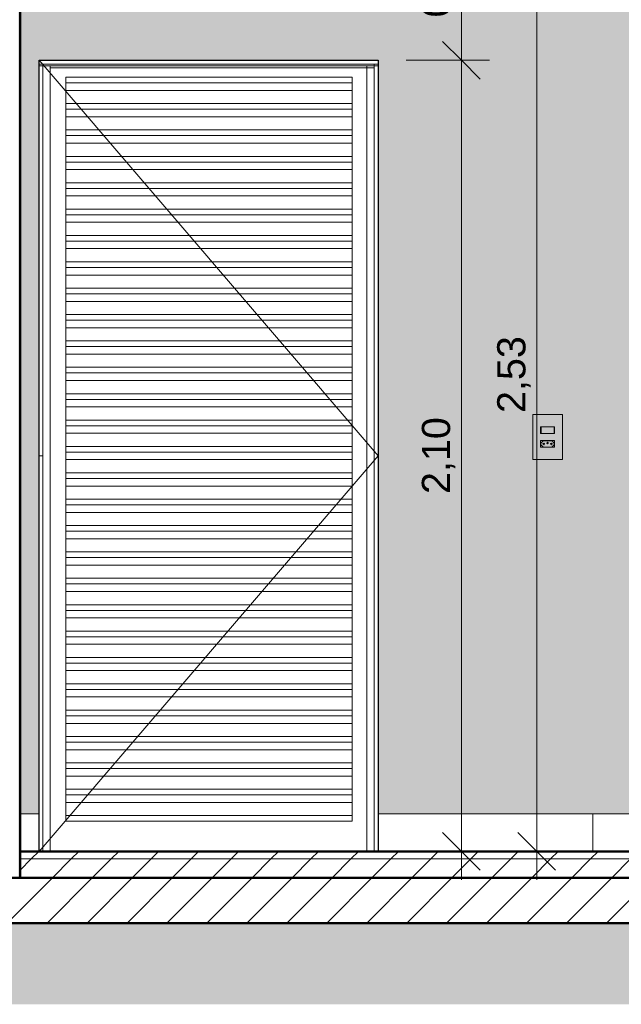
# Model space of a CAD drawing. Header units: metres. Extents: x 9.7 to 43.6, y -0.5 to 5.6.
# Tile 144 of 154: x 35.6 to 37.2, y -0.4 to 2.2. Entities that reach past the tile are written whole.
import ezdxf

# ---------------------------------------------------------------- set-up
doc = ezdxf.new("R2010")
doc.units = ezdxf.units.M
for name, color, linetype, lineweight in [('A-ANNO-DIMS', 7, 'Continuous', 9), ('A-ANNO-DIMS-50', 7, 'Continuous', 9), ('A-DOOR', 7, 'Continuous', 5), ('A-FLOR', 7, 'Continuous', 5), ('A-FLOR-MCUT', 7, 'Continuous', 5), ('A-FLOR-PATT', 7, 'Continuous', 5), ('A-GENM', 7, 'Continuous', 5), ('A-WALL', 7, 'Continuous', 5), ('A-WALL-PATT', 7, 'Continuous', 5), ('C-TOPO', 7, 'Continuous', 5), ('E-ELEC-FIXT', 7, 'Continuous', 5), ('E-LITE', 7, 'Continuous', 5), ('I-WALL', 7, 'Continuous', 5)]:
    doc.layers.add(name, color=color, linetype=linetype, lineweight=lineweight)
doc.layers.add('A-DETL', color=7, linetype='Continuous', lineweight=5, true_color=0x00a600)
doc.styles.add('Arial', font='arial.ttf', dxfattribs={"height": 0.075})
doc.dimstyles.new('Com_linha__ref__contínua__-_Cor_Vermelha_Arial_1_5mm', dxfattribs={"dimscale": 0.3048, "dimtxt": 0.076519, "dimasz": 0.328084, "dimexe": 0.246063, "dimexo": 0.246063, "dimgap": 0.024606, "dimtad": 1, "dimrnd": 0.01, "dimzin": 0, "dimdsep": 46, "dimtxsty": 'Arial', "dimblk1": 'OBLIQUE', "dimblk2": 'OBLIQUE', "dimsah": 1, "dimcen": 0.09, "dimdle": 0.246063, "dimazin": 0, "dimtfac": 1, "dimtdec": 4, "dimtix": 1, "dimtmove": 0, "dimatfit": 3, "dimfxl": 1, "dimtvp": 1, "dimtolj": 1, "dimtzin": 0, "dimarcsym": 2})
pattern_1 = [(45, (36.355194, 2.812), (-0.053033, 0.053033), [])]

# ---------------------------------------------------------------- blocks, each defined once
blk = doc.blocks.new('PORTA DE GIRO L_-2886459-D0')
at = {"layer": 'A-DOOR'}
for p, q in [((-14.365, 1.05), (-15.265, 2.1)), ((-15.265, 0.1), (-15.265, 2.09)), ((-15.255, 2.09), (-15.265, 2.09)), ((-15.265, 2.085), (-15.265, 2.09)), ((-15.265, 2.09), (-14.365, 2.09)), ((-15.265, 2.085), (-14.365, 2.085)), ((-15.255, 0), (-15.255, 2.09)), ((-15.235, 0), (-15.235, 2.085)), ((-15.235, 2.08), (-14.375, 2.08)), ((-14.395, 0), (-14.395, 2.085)), ((-14.375, 0), (-14.375, 2.09)), ((-14.365, 2.09), (-14.375, 2.09)), ((-14.365, 0.1), (-14.365, 2.09)), ((-14.365, 2.09), (-14.365, 2.085)), ((-15.1939, 2.055), (-15.1939, 2.0551)), ((-15.1939, 2.0551), (-14.4339, 2.0551)), ((-15.1939, 2.04), (-15.1939, 2.055)), ((-14.4339, 2.055), (-15.1939, 2.055)), ((-15.1939, 2.02), (-15.1939, 2.04)), ((-15.1939, 2.04), (-14.4339, 2.04)), ((-14.4339, 2.0551), (-14.4339, 2.055)), ((-14.4339, 2.055), (-14.4339, 2.04)), ((-14.4339, 2.04), (-14.4339, 2.02)), ((-15.1939, 1.985), (-15.1939, 2.02)), ((-15.1939, 2.02), (-14.4339, 2.02)), ((-14.4339, 2.02), (-14.4339, 1.985)), ((-15.1939, 1.97), (-15.1939, 1.985)), ((-15.1939, 1.985), (-14.4339, 1.985)), ((-15.1939, 1.95), (-15.1939, 1.97)), ((-15.1939, 1.97), (-14.4339, 1.97)), ((-14.4339, 1.985), (-14.4339, 1.97)), ((-14.4339, 1.97), (-14.4339, 1.95)), ((-15.1939, 1.915), (-15.1939, 1.95)), ((-15.1939, 1.95), (-14.4339, 1.95)), ((-14.4339, 1.95), (-14.4339, 1.915)), ((-15.1939, 1.9), (-15.1939, 1.915)), ((-15.1939, 1.915), (-14.4339, 1.915)), ((-14.4339, 1.915), (-14.4339, 1.9)), ((-15.1939, 1.88), (-15.1939, 1.9)), ((-15.1939, 1.9), (-14.4339, 1.9)), ((-14.4339, 1.9), (-14.4339, 1.88)), ((-15.1939, 1.845), (-15.1939, 1.88)), ((-15.1939, 1.88), (-14.4339, 1.88)), ((-14.4339, 1.88), (-14.4339, 1.845)), ((-15.1939, 1.83), (-15.1939, 1.845)), ((-15.1939, 1.845), (-14.4339, 1.845)), ((-15.1939, 1.81), (-15.1939, 1.83)), ((-15.1939, 1.83), (-14.4339, 1.83)), ((-14.4339, 1.845), (-14.4339, 1.83)), ((-14.4339, 1.83), (-14.4339, 1.81)), ((-15.1939, 1.775), (-15.1939, 1.81)), ((-15.1939, 1.81), (-14.4339, 1.81)), ((-14.4339, 1.81), (-14.4339, 1.775)), ((-15.1939, 1.76), (-15.1939, 1.775)), ((-15.1939, 1.775), (-14.4339, 1.775)), ((-15.1939, 1.74), (-15.1939, 1.76)), ((-15.1939, 1.76), (-14.4339, 1.76)), ((-14.4339, 1.775), (-14.4339, 1.76)), ((-14.4339, 1.76), (-14.4339, 1.74)), ((-15.1939, 1.705), (-15.1939, 1.74)), ((-15.1939, 1.74), (-14.4339, 1.74)), ((-14.4339, 1.74), (-14.4339, 1.705)), ((-15.1939, 1.69), (-15.1939, 1.705)), ((-15.1939, 1.705), (-14.4339, 1.705)), ((-14.4339, 1.705), (-14.4339, 1.69)), ((-15.1939, 1.67), (-15.1939, 1.69)), ((-15.1939, 1.69), (-14.4339, 1.69)), ((-14.4339, 1.69), (-14.4339, 1.67)), ((-15.1939, 1.635), (-15.1939, 1.67)), ((-15.1939, 1.67), (-14.4339, 1.67)), ((-14.4339, 1.67), (-14.4339, 1.635)), ((-15.1939, 1.62), (-15.1939, 1.635)), ((-15.1939, 1.635), (-14.4339, 1.635)), ((-14.4339, 1.635), (-14.4339, 1.62)), ((-15.1939, 1.6), (-15.1939, 1.62)), ((-15.1939, 1.62), (-14.4339, 1.62)), ((-15.1939, 1.565), (-15.1939, 1.6)), ((-15.1939, 1.6), (-14.4339, 1.6)), ((-14.4339, 1.62), (-14.4339, 1.6)), ((-14.4339, 1.6), (-14.4339, 1.565)), ((-15.1939, 1.55), (-15.1939, 1.565)), ((-15.1939, 1.565), (-14.4339, 1.565)), ((-15.1939, 1.53), (-15.1939, 1.55)), ((-15.1939, 1.55), (-14.4339, 1.55)), ((-14.4339, 1.565), (-14.4339, 1.55)), ((-14.4339, 1.55), (-14.4339, 1.53)), ((-15.1939, 1.495), (-15.1939, 1.53)), ((-15.1939, 1.53), (-14.4339, 1.53)), ((-14.4339, 1.53), (-14.4339, 1.495)), ((-15.1939, 1.48), (-15.1939, 1.495)), ((-15.1939, 1.495), (-14.4339, 1.495)), ((-14.4339, 1.495), (-14.4339, 1.48)), ((-15.1939, 1.46), (-15.1939, 1.48)), ((-15.1939, 1.48), (-14.4339, 1.48)), ((-14.4339, 1.48), (-14.4339, 1.46)), ((-15.1939, 1.425), (-15.1939, 1.46)), ((-15.1939, 1.46), (-14.4339, 1.46)), ((-14.4339, 1.46), (-14.4339, 1.425)), ((-15.1939, 1.41), (-15.1939, 1.425)), ((-15.1939, 1.425), (-14.4339, 1.425)), ((-14.4339, 1.425), (-14.4339, 1.41)), ((-15.1939, 1.39), (-15.1939, 1.41)), ((-15.1939, 1.41), (-14.4339, 1.41)), ((-15.1939, 1.355), (-15.1939, 1.39)), ((-15.1939, 1.39), (-14.4339, 1.39)), ((-14.4339, 1.41), (-14.4339, 1.39)), ((-14.4339, 1.39), (-14.4339, 1.355)), ((-15.1939, 1.34), (-15.1939, 1.355)), ((-15.1939, 1.355), (-14.4339, 1.355)), ((-15.1939, 1.32), (-15.1939, 1.34)), ((-15.1939, 1.34), (-14.4339, 1.34)), ((-14.4339, 1.355), (-14.4339, 1.34)), ((-14.4339, 1.34), (-14.4339, 1.32)), ((-15.1939, 1.285), (-15.1939, 1.32)), ((-15.1939, 1.32), (-14.4339, 1.32)), ((-14.4339, 1.32), (-14.4339, 1.285)), ((-15.1939, 1.27), (-15.1939, 1.285)), ((-15.1939, 1.285), (-14.4339, 1.285)), ((-14.4339, 1.285), (-14.4339, 1.27)), ((-15.1939, 1.25), (-15.1939, 1.27)), ((-15.1939, 1.27), (-14.4339, 1.27)), ((-14.4339, 1.27), (-14.4339, 1.25)), ((-15.1939, 1.215), (-15.1939, 1.25)), ((-15.1939, 1.25), (-14.4339, 1.25)), ((-14.4339, 1.25), (-14.4339, 1.215)), ((-15.1939, 1.2), (-15.1939, 1.215)), ((-15.1939, 1.215), (-14.4339, 1.215)), ((-14.4339, 1.215), (-14.4339, 1.2)), ((-15.1939, 1.18), (-15.1939, 1.2)), ((-15.1939, 1.2), (-14.4339, 1.2)), ((-15.1939, 1.145), (-15.1939, 1.18)), ((-15.1939, 1.18), (-14.4339, 1.18)), ((-14.4339, 1.2), (-14.4339, 1.18)), ((-14.4339, 1.18), (-14.4339, 1.145)), ((-15.1939, 1.13), (-15.1939, 1.145)), ((-15.1939, 1.145), (-14.4339, 1.145)), ((-15.1939, 1.11), (-15.1939, 1.13)), ((-15.1939, 1.13), (-14.4339, 1.13)), ((-14.4339, 1.145), (-14.4339, 1.13)), ((-14.4339, 1.13), (-14.4339, 1.11)), ((-15.1939, 1.075), (-15.1939, 1.11)), ((-15.1939, 1.11), (-14.4339, 1.11)), ((-14.4339, 1.11), (-14.4339, 1.075)), ((-15.1939, 1.06), (-15.1939, 1.075)), ((-15.1939, 1.075), (-14.4339, 1.075)), ((-14.4339, 1.075), (-14.4339, 1.06)), ((-15.265, 0), (-14.365, 1.05)), ((-15.255, 1.05), (-15.265, 1.05)), ((-15.1939, 1.04), (-15.1939, 1.06)), ((-15.1939, 1.06), (-14.4339, 1.06)), ((-14.4339, 1.06), (-14.4339, 1.04)), ((-15.1939, 1.005), (-15.1939, 1.04)), ((-15.1939, 1.04), (-14.4339, 1.04)), ((-14.4339, 1.04), (-14.4339, 1.005)), ((-15.1939, 0.99), (-15.1939, 1.005)), ((-15.1939, 1.005), (-14.4339, 1.005)), ((-14.4339, 1.005), (-14.4339, 0.99)), ((-15.1939, 0.97), (-15.1939, 0.99)), ((-15.1939, 0.99), (-14.4339, 0.99)), ((-15.1939, 0.935), (-15.1939, 0.97)), ((-15.1939, 0.97), (-14.4339, 0.97)), ((-14.4339, 0.99), (-14.4339, 0.97)), ((-14.4339, 0.97), (-14.4339, 0.935)), ((-15.1939, 0.92), (-15.1939, 0.935)), ((-15.1939, 0.935), (-14.4339, 0.935)), ((-15.1939, 0.9), (-15.1939, 0.92)), ((-15.1939, 0.92), (-14.4339, 0.92)), ((-14.4339, 0.935), (-14.4339, 0.92)), ((-14.4339, 0.92), (-14.4339, 0.9)), ((-15.1939, 0.865), (-15.1939, 0.9)), ((-15.1939, 0.9), (-14.4339, 0.9)), ((-14.4339, 0.9), (-14.4339, 0.865)), ((-15.1939, 0.85), (-15.1939, 0.865)), ((-15.1939, 0.865), (-14.4339, 0.865)), ((-14.4339, 0.865), (-14.4339, 0.85)), ((-15.1939, 0.83), (-15.1939, 0.85)), ((-15.1939, 0.85), (-14.4339, 0.85)), ((-14.4339, 0.85), (-14.4339, 0.83)), ((-15.1939, 0.795), (-15.1939, 0.83)), ((-15.1939, 0.83), (-14.4339, 0.83)), ((-14.4339, 0.83), (-14.4339, 0.795)), ((-15.1939, 0.78), (-15.1939, 0.795)), ((-15.1939, 0.795), (-14.4339, 0.795)), ((-14.4339, 0.795), (-14.4339, 0.78)), ((-15.1939, 0.76), (-15.1939, 0.78)), ((-15.1939, 0.78), (-14.4339, 0.78)), ((-15.1939, 0.725), (-15.1939, 0.76)), ((-15.1939, 0.76), (-14.4339, 0.76)), ((-14.4339, 0.78), (-14.4339, 0.76)), ((-14.4339, 0.76), (-14.4339, 0.725)), ((-15.1939, 0.71), (-15.1939, 0.725)), ((-15.1939, 0.725), (-14.4339, 0.725)), ((-15.1939, 0.69), (-15.1939, 0.71)), ((-15.1939, 0.71), (-14.4339, 0.71)), ((-14.4339, 0.725), (-14.4339, 0.71)), ((-14.4339, 0.71), (-14.4339, 0.69)), ((-15.1939, 0.655), (-15.1939, 0.69)), ((-15.1939, 0.69), (-14.4339, 0.69)), ((-14.4339, 0.69), (-14.4339, 0.655)), ((-15.1939, 0.64), (-15.1939, 0.655)), ((-15.1939, 0.655), (-14.4339, 0.655)), ((-14.4339, 0.655), (-14.4339, 0.64)), ((-15.1939, 0.62), (-15.1939, 0.64)), ((-15.1939, 0.64), (-14.4339, 0.64)), ((-14.4339, 0.64), (-14.4339, 0.62)), ((-15.1939, 0.585), (-15.1939, 0.62)), ((-15.1939, 0.62), (-14.4339, 0.62)), ((-14.4339, 0.62), (-14.4339, 0.585)), ((-15.1939, 0.57), (-15.1939, 0.585)), ((-15.1939, 0.585), (-14.4339, 0.585)), ((-14.4339, 0.585), (-14.4339, 0.57)), ((-15.1939, 0.55), (-15.1939, 0.57)), ((-15.1939, 0.57), (-14.4339, 0.57)), ((-15.1939, 0.515), (-15.1939, 0.55)), ((-15.1939, 0.55), (-14.4339, 0.55)), ((-14.4339, 0.57), (-14.4339, 0.55)), ((-14.4339, 0.55), (-14.4339, 0.515)), ((-15.1939, 0.5), (-15.1939, 0.515)), ((-15.1939, 0.515), (-14.4339, 0.515)), ((-15.1939, 0.48), (-15.1939, 0.5)), ((-15.1939, 0.5), (-14.4339, 0.5)), ((-14.4339, 0.515), (-14.4339, 0.5)), ((-14.4339, 0.5), (-14.4339, 0.48)), ((-15.1939, 0.445), (-15.1939, 0.48)), ((-15.1939, 0.48), (-14.4339, 0.48)), ((-14.4339, 0.48), (-14.4339, 0.445)), ((-15.1939, 0.43), (-15.1939, 0.445)), ((-15.1939, 0.445), (-14.4339, 0.445)), ((-14.4339, 0.445), (-14.4339, 0.43)), ((-15.1939, 0.41), (-15.1939, 0.43)), ((-15.1939, 0.43), (-14.4339, 0.43)), ((-14.4339, 0.43), (-14.4339, 0.41)), ((-15.1939, 0.375), (-15.1939, 0.41)), ((-15.1939, 0.41), (-14.4339, 0.41)), ((-14.4339, 0.41), (-14.4339, 0.375)), ((-15.1939, 0.36), (-15.1939, 0.375)), ((-15.1939, 0.375), (-14.4339, 0.375)), ((-14.4339, 0.375), (-14.4339, 0.36)), ((-15.1939, 0.34), (-15.1939, 0.36)), ((-15.1939, 0.36), (-14.4339, 0.36)), ((-15.1939, 0.305), (-15.1939, 0.34)), ((-15.1939, 0.34), (-14.4339, 0.34)), ((-14.4339, 0.36), (-14.4339, 0.34)), ((-14.4339, 0.34), (-14.4339, 0.305)), ((-15.1939, 0.29), (-15.1939, 0.305)), ((-15.1939, 0.305), (-14.4339, 0.305)), ((-15.1939, 0.27), (-15.1939, 0.29)), ((-15.1939, 0.29), (-14.4339, 0.29)), ((-14.4339, 0.305), (-14.4339, 0.29)), ((-14.4339, 0.29), (-14.4339, 0.27)), ((-15.1939, 0.235), (-15.1939, 0.27)), ((-15.1939, 0.27), (-14.4339, 0.27)), ((-14.4339, 0.27), (-14.4339, 0.235)), ((-15.1939, 0.22), (-15.1939, 0.235)), ((-15.1939, 0.235), (-14.4339, 0.235)), ((-15.1939, 0.2), (-15.1939, 0.22)), ((-15.1939, 0.22), (-14.4339, 0.22)), ((-14.4339, 0.235), (-14.4339, 0.22)), ((-14.4339, 0.22), (-14.4339, 0.2)), ((-15.1939, 0.165), (-15.1939, 0.2)), ((-15.1939, 0.2), (-14.4339, 0.2)), ((-14.4339, 0.2), (-14.4339, 0.165)), ((-15.1939, 0.15), (-15.1939, 0.165)), ((-15.1939, 0.165), (-14.4339, 0.165)), ((-14.4339, 0.165), (-14.4339, 0.15)), ((-15.1939, 0.13), (-15.1939, 0.15)), ((-15.1939, 0.15), (-14.4339, 0.15)), ((-14.4339, 0.15), (-14.4339, 0.13)), ((-15.1939, 0.095), (-15.1939, 0.13)), ((-15.1939, 0.13), (-14.4339, 0.13)), ((-14.4339, 0.13), (-14.4339, 0.095)), ((-15.1939, 0.08), (-15.1939, 0.095)), ((-14.4339, 0.095), (-15.1939, 0.095)), ((-15.1939, 0.08), (-14.4339, 0.08)), ((-14.4339, 0.095), (-14.4339, 0.08))]:
    blk.add_line(p, q, dxfattribs=at)
blk = doc.blocks.new('1_e_1 Tomada_1 Interruptor_Conjunto 4x2 - b_1 Paralelo _ 1 Tomada 10A-2393321-D')
at = {"layer": 'A-GENM', "true_color": 0xfbfbfb}
h = blk.add_hatch(color=7, dxfattribs=at)
h.paths.add_polyline_path([(-13.9335, 1.0406), (-13.8756, 1.0406), (-13.8756, 1.16), (-13.9545, 1.16), (-13.9545, 1.0406), (-13.9348, 1.0406)])
h.paths.add_polyline_path([(-13.8965, 1.0727), (-13.9335, 1.0732), (-13.9335, 1.0907), (-13.8965, 1.0902), (-13.8965, 1.0732)])
h.paths.add_polyline_path([(-13.9248, 1.1093), (-13.9335, 1.1093), (-13.9331, 1.1273), (-13.8965, 1.1273), (-13.8971, 1.1093), (-13.915, 1.1093)])
at = {"layer": 'A-GENM'}
for p, q in [((-13.8756, 1.16), (-13.9545, 1.16)), ((-13.9545, 1.0406), (-13.9545, 1.16)), ((-13.8756, 1.16), (-13.8756, 1.0406)), ((-13.9335, 1.1093), (-13.9335, 1.1273)), ((-13.8965, 1.1273), (-13.8965, 1.1093)), ((-13.9545, 1.0406), (-13.8756, 1.0406))]:
    blk.add_line(p, q, dxfattribs=at)
blk = doc.blocks.new('x_Módulo de Tomada não listavel 4 - x_Módulo de Tomada não listavel 4-2391316-D')
at = {"layer": 'E-ELEC-FIXT', "true_color": 0xfbfbfb}
h = blk.add_hatch(color=7, dxfattribs=at)
h.paths.add_polyline_path([(-13.9073, 1.0727), (-13.8965, 1.0732), (-13.8971, 1.0854), (-13.8982, 1.0788), (-13.9021, 1.0747), (-13.9043, 1.0734), (-13.9073, 1.0732), (-13.9262, 1.0735), (-13.928, 1.0747), (-13.9319, 1.0788), (-13.9326, 1.0815), (-13.9335, 1.0857), (-13.9335, 1.0727), (-13.914, 1.0727)])
h.paths.add_polyline_path([(-13.8975, 1.0821), (-13.8965, 1.0907), (-13.9335, 1.0902), (-13.9324, 1.0834), (-13.9311, 1.0857), (-13.9262, 1.0899), (-13.9245, 1.0902), (-13.9039, 1.0899), (-13.9017, 1.0883), (-13.8982, 1.0846), (-13.8977, 1.0831)])
h = blk.add_hatch(color=7, dxfattribs=at)
h.paths.add_polyline_path([(-13.9245, 1.0732), (-13.9039, 1.0735), (-13.9021, 1.0747), (-13.8982, 1.0788), (-13.8975, 1.0815), (-13.8977, 1.0834), (-13.8992, 1.0859), (-13.9039, 1.0899), (-13.9056, 1.0902), (-13.9262, 1.0899), (-13.928, 1.0887), (-13.9319, 1.0846), (-13.9325, 1.0815), (-13.9324, 1.08), (-13.9311, 1.0777), (-13.9262, 1.0735), (-13.9248, 1.0733)])
h.paths.add_polyline_path([(-13.9252, 1.0797), (-13.9266, 1.0803), (-13.9272, 1.0817), (-13.9266, 1.0831), (-13.9252, 1.0837), (-13.9238, 1.0831), (-13.9232, 1.0815), (-13.9238, 1.0803), (-13.9248, 1.0797)])
h.paths.add_polyline_path([(-13.9049, 1.0797), (-13.9063, 1.0803), (-13.9069, 1.0817), (-13.9063, 1.0831), (-13.9049, 1.0837), (-13.9035, 1.0831), (-13.9029, 1.0815), (-13.9035, 1.0803), (-13.9044, 1.0798)])
h.paths.add_polyline_path([(-13.915, 1.082), (-13.9165, 1.0826), (-13.917, 1.084), (-13.9165, 1.0854), (-13.915, 1.086), (-13.9136, 1.0854), (-13.913, 1.084), (-13.9136, 1.0826), (-13.9145, 1.082)])
at = {"layer": 'E-ELEC-FIXT'}
for p, q in [((-13.8965, 1.0907), (-13.9335, 1.0907)), ((-13.9335, 1.0907), (-13.9335, 1.0727)), ((-13.9335, 1.0727), (-13.8965, 1.0727)), ((-13.9325, 1.0813), (-13.9325, 1.0821)), ((-13.9325, 1.0821), (-13.9325, 1.0815)), ((-13.9325, 1.0821), (-13.9325, 1.0815)), ((-13.9311, 1.0857), (-13.928, 1.0887)), ((-13.928, 1.0747), (-13.9311, 1.0777)), ((-13.9245, 1.0902), (-13.9056, 1.0902)), ((-13.9056, 1.0732), (-13.9245, 1.0732)), ((-13.9021, 1.0887), (-13.899, 1.0857)), ((-13.899, 1.0777), (-13.9021, 1.0747)), ((-13.8975, 1.0821), (-13.8975, 1.0813)), ((-13.8975, 1.0815), (-13.8975, 1.0821)), ((-13.8975, 1.0815), (-13.8975, 1.0821)), ((-13.8965, 1.0727), (-13.8965, 1.0907))]:
    blk.add_line(p, q, dxfattribs=at)
for centre, radius, start, end in [((-13.9275, 1.0821), 0.005, 135, 180), ((-13.9275, 1.0813), 0.005, 180, 225), ((-13.9245, 1.0852), 0.005, 90, 135), ((-13.9245, 1.0782), 0.005, 225, 270), ((-13.9252, 1.0817), 0.002, 0, 180), ((-13.9252, 1.0817), 0.002, 180, 0), ((-13.915, 1.084), 0.002, 0, 180), ((-13.915, 1.084), 0.002, 180, 0), ((-13.9049, 1.0817), 0.002, 0, 180), ((-13.9049, 1.0817), 0.002, 180, 0), ((-13.9056, 1.0852), 0.005, 45, 90), ((-13.9056, 1.0782), 0.005, 270, 315), ((-13.9025, 1.0821), 0.005, 0, 45), ((-13.9025, 1.0813), 0.005, 315, 0)]:
    blk.add_arc(centre, radius, start, end, dxfattribs=at)
blk = doc.blocks.new('x_ Módulo de Tecla Interrupor não listavel 4 - x_ Módulo de Tecla Interrupor não listavel 4-2393327-D')
at = {"layer": 'E-LITE', "true_color": 0xfbfbfb}
for points in [[(-13.9335, 1.1093), (-13.932, 1.1093), (-13.9324, 1.1273), (-13.9335, 1.1273), (-13.9335, 1.1093)], [(-13.932, 1.1093), (-13.8989, 1.1093), (-13.8989, 1.1273), (-13.932, 1.1273)], [(-13.8966, 1.1093), (-13.8971, 1.1273), (-13.8989, 1.1273), (-13.8984, 1.1093), (-13.8968, 1.1093)]]:
    blk.add_hatch(color=7, dxfattribs=at).paths.add_polyline_path(points)
at = {"layer": 'E-LITE'}
for p, q in [((-13.9335, 1.1273), (-13.9335, 1.1093)), ((-13.932, 1.1273), (-13.9335, 1.1273)), ((-13.932, 1.1273), (-13.8989, 1.1273)), ((-13.932, 1.1273), (-13.932, 1.1093)), ((-13.8965, 1.1273), (-13.8989, 1.1273)), ((-13.8965, 1.1093), (-13.8965, 1.1273)), ((-13.9335, 1.1093), (-13.932, 1.1093)), ((-13.8989, 1.1093), (-13.932, 1.1093)), ((-13.8989, 1.1093), (-13.8965, 1.1093))]:
    blk.add_line(p, q, dxfattribs=at)
blk = doc.blocks.new('DIMBLOCK52-D')
at = {"layer": 'A-ANNO-DIMS-50', "color": 242, "true_color": 0xbd2b2e, "transparency": 16777216}
for p, q in [((36.7864, 2.025), (36.7864, 2.605)), ((36.7864, 2.53), (36.7364, 2.58)), ((36.7864, 2.53), (36.7114, 2.53)), ((36.7864, 2.53), (36.8364, 2.48)), ((36.7864, 2.53), (36.7907, 2.53)), ((36.7864, 2.1), (36.7364, 2.15)), ((36.7864, 2.1), (36.6402, 2.1)), ((36.7864, 2.1), (36.8364, 2.05)), ((36.7864, 2.1), (36.8614, 2.1))]:
    blk.add_line(p, q, dxfattribs=at)
at = {"layer": 'A-ANNO-DIMS-50', "color": 0, "transparency": 16777216, "insert": (36.6815, 2.2138), "char_height": 0.075, "width": 0.242979, "attachment_point": 1, "rotation": 90, "line_spacing_factor": 0.941778, "style": 'Arial'}
blk.add_mtext('0,43', dxfattribs=at)
blk = doc.blocks.new('_Oblique')
at = {"color": 0, "linetype": 'ByBlock', "lineweight": -2}
blk.add_line((-0.5, -0.5), (0.5, 0.5), dxfattribs=at)
blk = doc.blocks.new('DIMBLOCK65-D')
at = {"layer": 'A-ANNO-DIMS-50', "color": 242, "true_color": 0xbd2b2e, "transparency": 16777216}
for p, q in [((36.7864, 2.175), (36.7864, -0.075)), ((36.7864, 2.1), (36.7364, 2.15)), ((36.7864, 2.1), (36.6402, 2.1)), ((36.7864, 2.1), (36.8364, 2.05)), ((36.7864, 2.1), (36.8614, 2.1)), ((36.7864, 0), (36.7364, 0.05)), ((36.7864, 0), (36.7821, 0)), ((36.7864, 0), (36.8364, -0.05)), ((36.7864, 0), (36.8614, 0))]:
    blk.add_line(p, q, dxfattribs=at)
at = {"layer": 'A-ANNO-DIMS-50', "color": 0, "transparency": 16777216, "insert": (36.6815, 0.9488), "char_height": 0.075, "width": 0.242979, "attachment_point": 1, "rotation": 90, "line_spacing_factor": 0.941778, "style": 'Arial'}
blk.add_mtext('2,10', dxfattribs=at)
blk = doc.blocks.new('DIMBLOCK66-D')
at = {"layer": 'A-ANNO-DIMS-50', "color": 242, "true_color": 0xbd2b2e, "transparency": 16777216}
for p, q in [((36.9864, -0.075), (36.9864, 2.605)), ((36.9864, 2.53), (36.9364, 2.58)), ((36.9864, 2.53), (36.9114, 2.53)), ((36.9864, 2.53), (37.0364, 2.48)), ((36.9864, 2.53), (36.9907, 2.53)), ((36.9864, 0), (36.9364, 0.05)), ((36.9864, 0), (36.9114, 0)), ((36.9864, 0), (37.0364, -0.05)), ((36.9864, 0), (36.9907, 0))]:
    blk.add_line(p, q, dxfattribs=at)
at = {"layer": 'A-ANNO-DIMS-50', "color": 0, "transparency": 16777216, "insert": (36.8815, 1.1638), "char_height": 0.075, "width": 0.242979, "attachment_point": 1, "rotation": 90, "line_spacing_factor": 0.941778, "style": 'Arial'}
blk.add_mtext('2,53', dxfattribs=at)

msp = doc.modelspace()

# ---------------------------------------------------------------- hatches: boundary and pattern name
at = {"layer": 'A-FLOR', "true_color": 0x808080}
h = msp.add_hatch(dxfattribs=at)
h.set_pattern_fill('FP_30', color=8, style=0, pattern_type=2)
h.set_pattern_definition(pattern_1)
h.paths.add_polyline_path([(39.5052, -0.02), (39.5352, -0.02), (39.5352, 0), (35.6152, 0), (35.6152, -0.02), (39.4598, -0.02)])
h.paths.add_polyline_path([(32.8701, -0.02), (35.4552, -0.02), (35.4552, 0), (32.8552, 0), (32.8552, -0.02)])
at = {"layer": 'A-FLOR-PATT', "true_color": 0x808080}
h = msp.add_hatch(dxfattribs=at)
h.set_pattern_fill('FP_30', color=8, style=0, pattern_type=2)
h.set_pattern_definition(pattern_1)
h.paths.add_polyline_path([(32.8552, -0.07), (35.4552, -0.07), (35.4552, -0.02), (32.8552, -0.02), (32.8552, -0.028)])
h.paths.add_polyline_path([(39.5352, -0.07), (39.5352, -0.02), (35.6152, -0.02), (35.6152, -0.07), (39.3533, -0.07)])
h = msp.add_hatch(dxfattribs=at)
h.set_pattern_fill('FP_30', color=8, style=0, pattern_type=2)
h.set_pattern_definition(pattern_1)
h.paths.add_polyline_path([(39.3533, -0.19), (39.6852, -0.19), (39.6852, -0.07), (32.7052, -0.07), (32.7052, -0.19), (39.0928, -0.19)])
at = {"layer": 'A-WALL-PATT', "true_color": 0x808080}
msp.add_hatch(color=8, dxfattribs=at).paths.add_polyline_path([(35.6172, 0), (35.6172, 0.1), (35.6152, 0.1), (35.6152, 0), (35.6168, 0)])
at = {"layer": 'A-WALL-PATT', "true_color": 0x787878}
h = msp.add_hatch(dxfattribs=at)
h.set_pattern_fill('FP_38', color=8, style=0, pattern_type=2)
h.set_pattern_definition([(0, (35.6652, 0), (0, 0.6), []), (90, (35.6652, 0), (-0.6, 4e-17), [])])
h.paths.add_polyline_path([(35.6652, 0), (35.6652, 0.1), (35.6172, 0.1), (35.6172, 0)])
h = msp.add_hatch(dxfattribs=at)
h.set_pattern_fill('FP_40', color=8, style=0, pattern_type=2)
h.set_pattern_definition([(0, (39.5352, 0), (0, 0.6), []), (90, (39.5352, 0), (-0.6, 4e-17), [])])
h.paths.add_polyline_path([(36.5652, 0), (39.5332, 0), (39.5332, 0.1), (36.5652, 0.1)])
at = {"layer": 'C-TOPO', "true_color": 0xd2e2c2}
msp.add_hatch(color=254, dxfattribs=at).paths.add_polyline_path([(37.1105, -0.4057), (41.5961, -0.4057), (41.5961, -0.1101), (39.6852, -0.1101), (39.6852, -0.19), (32.7052, -0.19), (32.7052, -0.1101), (32.6952, -0.1101), (32.6952, -0.4057), (36.5498, -0.4057)])
at = {"layer": 'I-WALL', "true_color": 0x808080}
msp.add_hatch(color=8, dxfattribs=at).paths.add_polyline_path([(35.6152, -0.07), (35.6152, 2.53), (35.6102, 2.5298), (35.6102, -0.07)])
at = {"layer": 'I-WALL', "true_color": 0xf4eccd}
for points in [[(35.6652, 0.1), (35.6652, 2.1), (36.5652, 2.1), (36.5652, 0.1), (36.8152, 0.1), (36.8152, 1.78), (36.7352, 1.78), (36.7352, 2.53), (35.6152, 2.5298), (35.6152, 0.1), (35.6191, 0.1)], [(36.7352, 1.78), (39.5352, 1.78), (39.5352, 2.53), (36.7352, 2.53), (36.7352, 1.7871)]]:
    msp.add_hatch(color=254, dxfattribs=at).paths.add_polyline_path(points)
h = msp.add_hatch(color=254, dxfattribs=at)
h.paths.add_polyline_path([(36.8152, 0.1), (39.5302, 0.1), (39.5302, 0.58), (39.5352, 0.58), (39.5352, 1.78), (36.8152, 1.78), (36.8152, 0.1609)])
h.paths.add_polyline_path([(37.0152, 1.0406), (36.9757, 1.0406), (36.9757, 1.16), (37.0546, 1.16), (37.0546, 1.0406), (37.0337, 1.0406)])
h.paths.add_polyline_path([(37.005, 1.0797), (37.0064, 1.0803), (37.007, 1.0817), (37.0064, 1.0831), (37.005, 1.0837), (37.0036, 1.0831), (37.0031, 1.0815), (37.0036, 1.0803), (37.0045, 1.0798)])
h.paths.add_polyline_path([(37.0253, 1.0797), (37.0267, 1.0803), (37.0273, 1.0817), (37.0267, 1.0831), (37.0253, 1.0837), (37.0239, 1.0831), (37.0233, 1.0815), (37.0239, 1.0803), (37.0248, 1.0798)])
h.paths.add_polyline_path([(36.9977, 1.0813), (36.9971, 1.0866), (36.9976, 1.0815)])
h.paths.add_polyline_path([(37.0152, 1.082), (37.0166, 1.0826), (37.0172, 1.084), (37.0166, 1.0854), (37.0152, 1.086), (37.0137, 1.0854), (37.0132, 1.084), (37.0137, 1.0826), (37.0146, 1.082)])
h.paths.add_polyline_path([(36.9967, 1.1093), (36.9967, 1.1093), (36.9967, 1.1273)])
h.paths.add_polyline_path([(37.0336, 1.1093), (37.0337, 1.1093), (37.0336, 1.1257)])

# ---------------------------------------------------------------- linework, layer by layer
at = {"layer": 'A-DETL', "color": 7, "lineweight": 25}
for p, q in [((35.6652, 0), (35.6652, 2.1)), ((35.6652, 2.1), (36.5652, 2.1)), ((36.5652, 2.1), (36.5652, 0))]:
    msp.add_line(p, q, dxfattribs=at)
at = {"layer": 'A-FLOR', "lineweight": 50}
for p, q in [((39.5352, 0), (35.6152, 0)), ((35.6152, 0), (35.6152, -0.07)), ((39.6852, -0.07), (32.7052, -0.07)), ((32.7052, -0.19), (39.6852, -0.19))]:
    msp.add_line(p, q, dxfattribs=at)
at = {"layer": 'A-FLOR-MCUT'}
msp.add_line((39.5352, -0.02), (35.6152, -0.02), dxfattribs=at)
at = {"layer": 'A-WALL', "lineweight": 25}
for p, q in [((35.6172, 0.1), (35.6152, 0.1)), ((35.6172, 0), (35.6172, 0.1))]:
    msp.add_line(p, q, dxfattribs=at)
at = {"layer": 'A-WALL'}
for p, q in [((35.6652, 0.1), (35.6172, 0.1)), ((35.6652, 0.1), (35.6652, 0)), ((36.5652, 0), (36.5652, 0.1)), ((39.5332, 0.1), (36.5652, 0.1))]:
    msp.add_line(p, q, dxfattribs=at)
at = {"layer": 'I-WALL', "lineweight": 50}
msp.add_line((35.6152, 0), (35.6152, 2.53), dxfattribs=at)
at = {"layer": 'I-WALL'}
for p, q in [((35.6652, 0.1), (35.6652, 2.1)), ((35.6652, 2.1), (36.5652, 2.1)), ((36.5652, 2.1), (36.5652, 0.1))]:
    msp.add_line(p, q, dxfattribs=at)

# ---------------------------------------------------------------- block references
at = {"layer": 'A-DOOR'}
msp.add_blockref('PORTA DE GIRO L_-2886459-D0', (50.9302, 0), dxfattribs=at)
at = {"layer": 'E-ELEC-FIXT'}
for name in ['1_e_1 Tomada_1 Interruptor_Conjunto 4x2 - b_1 Paralelo _ 1 Tomada 10A-2393321-D', 'x_Módulo de Tomada não listavel 4 - x_Módulo de Tomada não listavel 4-2391316-D']:
    msp.add_blockref(name, (50.9302, 0), dxfattribs=at)
at = {"layer": 'E-LITE'}
msp.add_blockref('x_ Módulo de Tecla Interrupor não listavel 4 - x_ Módulo de Tecla Interrupor não listavel 4-2393327-D', (50.9302, 0), dxfattribs=at)

# ---------------------------------------------------------------- dimensions: what is measured, and where the dimension line sits
at = {"layer": 'A-ANNO-DIMS', "color": 242, "true_color": 0xbd2b2e}
for base, p1, p2, override, picture, middle in [((36.7864, 2.53), (36.5652, 2.1), (36.7157, 2.53), {"dimpost": '<>', "dimfxl": 0.455579}, 'DIMBLOCK52-D', (36.7405, 2.315)), ((36.9864, 2.53), (36.9157, 0), (36.9157, 2.53), {"dimpost": '<>', "dimfxl": 2.53}, 'DIMBLOCK66-D', (36.9405, 1.265)), ((36.7864, 0), (36.5652, 2.1), (36.8571, 0), {"dimpost": '<>', "dimfxl": 2.120194}, 'DIMBLOCK65-D', (36.7406, 1.05))]:
    dim = msp.add_linear_dim(base=base, p1=p1, p2=p2, angle=90, dimstyle='Com_linha__ref__contínua__-_Cor_Vermelha_Arial_1_5mm', override=override, dxfattribs=at)
    dim.commit()
    dim.dimension.update_dxf_attribs({"geometry": picture, "text_midpoint": middle})

doc.saveas('drawing.dxf')
